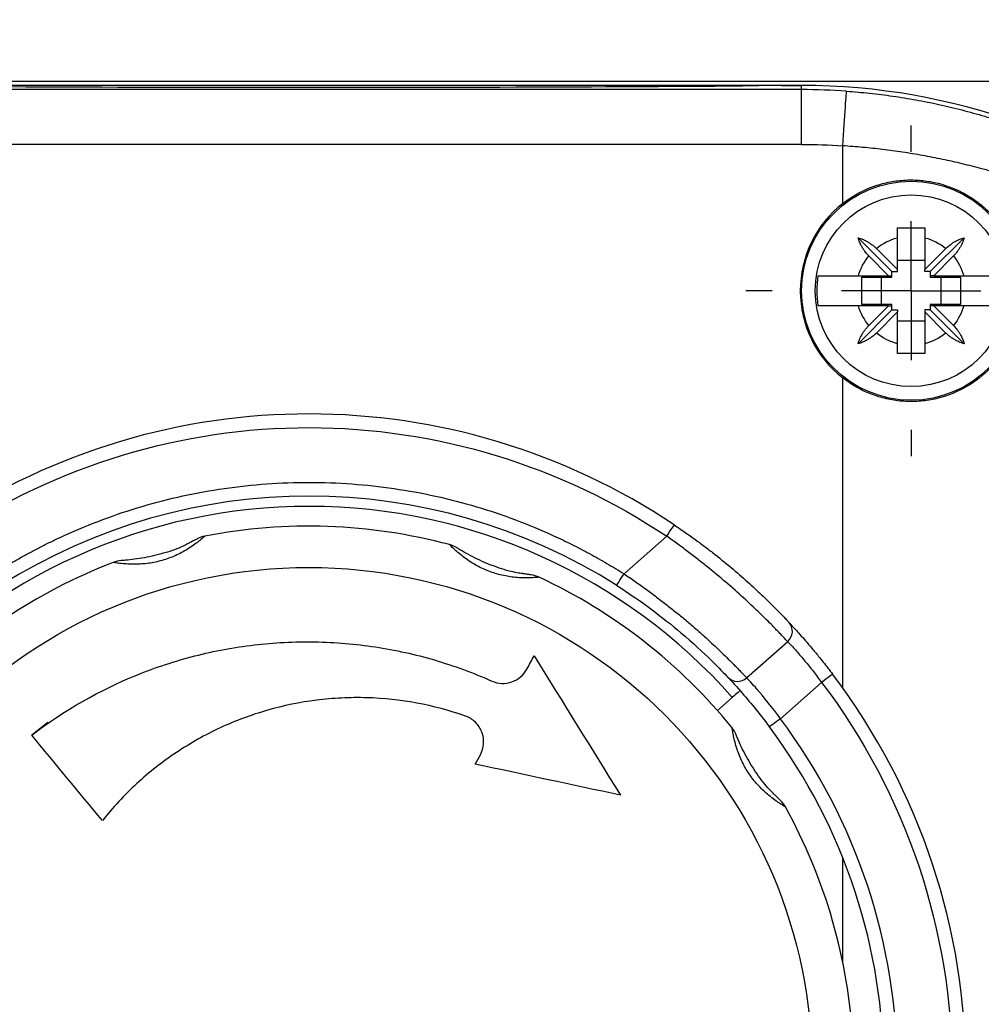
# Model space of a CAD drawing. Header units: millimetres. Extents: x 13 to 546, y 13 to 419.
# Tile 6 of 19: x 68 to 103, y 166 to 202. Entities that reach past the tile are written whole.
import ezdxf

# ---------------------------------------------------------------- set-up
doc = ezdxf.new("R2010")
doc.units = ezdxf.units.MM
doc.header["$LTSCALE"] = 2
doc.linetypes.add('SLD-Center', pattern=[19.05, 15.24, -1.27, 1.27, -1.27])
doc.linetypes.add('SLD-Solid', pattern=[0])
doc.layers.add('CENTER', color=40, linetype='SLD-Center')
doc.layers.add('DIMENSIONS', color=140, linetype='SLD-Solid', lineweight=25)
doc.styles.add('SLDTEXTSTYLE0', font='TXT', dxfattribs={"width": 0.7})
doc.dimstyles.new('SLDDIMSTYLE0', dxfattribs={"dimtxt": 4.316016, "dimasz": 6.604, "dimexe": 0, "dimexo": 0.0625, "dimgap": 1.079004, "dimtad": 0, "dimtih": 1, "dimtoh": 1, "dimrnd": 1e-09, "dimzin": 4, "dimdsep": 46, "dimtxsty": 'SLDTEXTSTYLE0', "dimsah": 1, "dimcen": 0.09, "dimadec": 0, "dimazin": 1, "dimtfac": 1, "dimtofl": 0, "dimtmove": 0, "dimatfit": 3, "dimfxl": 0, "dimfrac": 2, "dimtolj": 1, "dimtzin": 12, "dimarcsym": 0})

# ---------------------------------------------------------------- blocks, each defined once
blk = doc.blocks.new('_D')
at = {"layer": 'DIMENSIONS'}
for p, q in [((37.174, 197.983), (37.174, 228.916)), ((120.174, 197.983), (120.174, 228.916)), ((37.174, 222.566), (63.688, 222.566)), ((69.536, 222.566), (68.086, 222.566)), ((68.086, 222.566), (68.086, 215.706)), ((82.361, 222.566), (83.81, 222.566)), ((83.81, 222.566), (83.81, 215.706)), ((120.174, 222.566), (88.209, 222.566)), ((68.086, 215.706), (69.536, 215.706)), ((83.81, 215.706), (82.361, 215.706))]:
    blk.add_line(p, q, dxfattribs=at)
for points in [[(37.174, 222.566), (43.778, 221.55), (43.778, 223.582)], [(120.174, 222.566), (113.57, 223.582), (113.57, 221.55)]]:
    blk.add_solid(points, dxfattribs=at)
at = {"layer": 'DIMENSIONS', "char_height": 4.2333, "attachment_point": 1, "style": 'SLDTEXTSTYLE0'}
for s, insert in [('83.0', (69.536, 228.989)), ('3.27', (69.536, 221.163))]:
    blk.add_mtext(s, dxfattribs=dict(at, insert=insert))
blk = doc.blocks.new('SW_CENTERMARKSYMBOL_6')
at = {"layer": 'CENTER', "color": 0}
for p, q in [((0, 5.08), (0, 6.04)), ((0, 0), (0, 2.54)), ((-5.08, 0), (-6.04, 0)), ((0, 0), (-2.54, 0)), ((0, 0), (0, -2.54)), ((0, 0), (2.54, 0)), ((5.08, 0), (6.04, 0)), ((0, -5.08), (0, -6.04))]:
    blk.add_line(p, q, dxfattribs=at)

msp = doc.modelspace()

# ---------------------------------------------------------------- linework, layer by layer
for p, q in [((89.674, 199.644), (89.674, 199.641)), ((115.974, 199.644), (89.674, 199.644)), ((96.674, 199.345), (60.674, 199.345)), ((95.112, 199.496), (62.235, 199.496)), ((89.674, 199.641), (67.674, 199.641)), ((95.934, 199.496), (95.112, 199.496)), ((95.112, 199.496), (95.112, 199.493)), ((95.934, 199.496), (96.674, 199.496)), ((96.674, 199.496), (95.934, 199.496)), ((96.674, 199.345), (96.674, 199.496)), ((96.674, 197.345), (96.674, 199.345)), ((96.674, 197.345), (60.674, 197.345)), ((98.174, 195.182), (98.174, 197.292)), ((99.974, 192.696), (98.737, 193.933)), ((100.174, 192.771), (100.174, 193.933)), ((101.174, 193.933), (101.174, 192.771)), ((101.374, 192.696), (102.61, 193.933)), ((99.404, 193.541), (100.174, 192.771)), ((101.174, 192.771), (101.944, 193.541)), ((99.849, 192.546), (99.129, 193.266)), ((102.219, 193.266), (101.499, 192.546)), ((101.174, 193.096), (100.174, 193.096)), ((98.751, 192.546), (99.849, 192.546)), ((98.874, 192.496), (99.974, 192.496)), ((98.874, 191.496), (98.874, 192.496)), ((99.574, 192.496), (99.574, 191.496)), ((99.849, 192.546), (99.974, 192.546)), ((99.974, 192.696), (100.174, 192.696)), ((99.974, 192.546), (99.974, 192.696)), ((99.974, 192.496), (99.974, 192.546)), ((100.174, 192.696), (100.174, 192.771)), ((101.174, 192.696), (101.174, 192.771)), ((101.374, 192.696), (101.174, 192.696)), ((101.374, 192.696), (101.374, 192.546)), ((101.499, 192.546), (101.374, 192.546)), ((101.374, 192.546), (101.374, 192.496)), ((101.374, 192.496), (102.473, 192.496)), ((101.499, 192.546), (102.597, 192.546)), ((101.774, 191.496), (101.774, 192.496)), ((102.473, 192.496), (102.473, 191.496)), ((99.849, 191.446), (98.751, 191.446)), ((99.974, 191.496), (98.874, 191.496)), ((99.129, 190.726), (99.849, 191.446)), ((99.849, 191.446), (99.974, 191.446)), ((99.974, 191.446), (99.974, 191.496)), ((99.974, 191.296), (99.974, 191.446)), ((102.473, 191.496), (101.374, 191.496)), ((101.374, 191.496), (101.374, 191.446)), ((101.499, 191.446), (101.374, 191.446)), ((101.374, 191.446), (101.374, 191.296)), ((101.499, 191.446), (102.219, 190.726)), ((102.597, 191.446), (101.499, 191.446)), ((99.974, 191.296), (98.737, 190.06)), ((100.174, 191.221), (99.404, 190.451)), ((99.974, 191.296), (100.174, 191.296)), ((100.174, 191.296), (100.174, 191.221)), ((100.174, 190.06), (100.174, 191.221)), ((101.174, 191.296), (101.174, 191.221)), ((101.374, 191.296), (101.174, 191.296)), ((101.944, 190.451), (101.174, 191.221)), ((101.174, 191.221), (101.174, 190.06)), ((101.374, 191.296), (102.61, 190.06)), ((100.174, 190.896), (101.174, 190.896)), ((98.174, 177.487), (98.174, 188.811)), ((90.189, 181.652), (91.746, 183.025)), ((94.665, 177.853), (96.165, 179.177)), ((95.9, 176.361), (97.405, 177.688)), ((93.599, 176.659), (94.142, 177.138)), ((69.147, 176.226), (68.56, 175.765)), ((98.174, 167.466), (98.174, 171.291))]:
    msp.add_line(p, q)
for centre, radius in [((100.674, 191.996), 4), ((100.674, 191.996), 3.5), ((78.674, 163.496), 18.39)]:
    msp.add_circle(centre, radius)
for centre, radius, start, end in [((96.674, 175.996), 23.5, 11.6872, 90), ((96.674, 175.996), 23.5, 11.6872, 90), ((96.674, 175.996), 23.349, 85.971, 90), ((100.674, 191.996), 4.049, 128.1242, 231.8758), ((78.674, 163.496), 24, 56.2021, 123.7075), ((78.674, 163.496), 21, 57.6143, 122.2953), ((78.674, 163.496), 20.624, 41.4096, 138.5), ((78.674, 163.496), 19.9, 75.0261, 100.9829), ((78.674, 163.496), 19.9, 111.0261, 136.9829), ((78.674, 163.496), 19.9, 39.0261, 64.9829), ((78.674, 163.496), 24, 322.8512, 37.1488), ((78.674, 163.496), 21, 323.2484, 36.7516), ((78.674, 163.496), 19.9, 3.0261, 28.9829)]:
    msp.add_arc(centre, radius, start, end)
for centre, major_axis, start_param, end_param in [((78.674, 199.536), (18, 0), 3.561206, 5.863572), ((95.934, 199.491), (0.9, 0), 1.570796, 2.72198)]:
    msp.add_ellipse(centre, major_axis=major_axis, ratio=0.005818, start_param=start_param, end_param=end_param)
for points, knots in [([(98.174, 197.292), (98.211, 197.819), (98.246, 198.325), (98.299, 199.073), (98.314, 199.284), (98.314, 199.287)], [0, 0, 0, 0, 0.5, 0.5, 1, 1, 1, 1]), ([(98.314, 199.287), (98.455, 199.277), (98.737, 199.255), (99.159, 199.214), (99.582, 199.165), (100.004, 199.108), (100.426, 199.043), (100.848, 198.971), (101.269, 198.891), (101.69, 198.803), (102.11, 198.707), (102.529, 198.603), (102.946, 198.491), (103.363, 198.371), (103.778, 198.243), (104.191, 198.108), (104.603, 197.964), (105.013, 197.813), (105.42, 197.653), (105.826, 197.486), (106.523, 197.183), (107.501, 196.711), (108.731, 196.024), (109.933, 195.254), (111.397, 194.185), (113.07, 192.728), (114.682, 190.979), (116.028, 189.196), (117.084, 187.509), (118.002, 185.722), (118.616, 184.235), (119.044, 182.98), (119.351, 181.94), (119.597, 180.922), (119.75, 180.135), (119.845, 179.579), (119.916, 179.108), (119.982, 178.581), (120.033, 178.091), (120.072, 177.63), (120.097, 177.228), (120.112, 176.911), (120.121, 176.665), (120.127, 176.432), (120.131, 176.21), (120.131, 176.066), (120.131, 175.996)], [0, 0, 0, 0, 0.010436, 0.020898, 0.031388, 0.041909, 0.052465, 0.063059, 0.073695, 0.084374, 0.095101, 0.105879, 0.116709, 0.127596, 0.138542, 0.149551, 0.160624, 0.171764, 0.182975, 0.194259, 0.205619, 0.241895, 0.27925, 0.317752, 0.357465, 0.428747, 0.505272, 0.565071, 0.629207, 0.687736, 0.752687, 0.781669, 0.814436, 0.856638, 0.882267, 0.891316, 0.910789, 0.927479, 0.941389, 0.956635, 0.969472, 0.976683, 0.983285, 0.989326, 0.99487, 1, 1, 1, 1]), ([(120.127, 175.996), (120.127, 176.027), (120.127, 176.088), (120.126, 176.181), (120.125, 176.276), (120.123, 176.373), (120.121, 176.472), (120.116, 176.625), (120.108, 176.837), (120.09, 177.161), (120.061, 177.568), (120.013, 178.056), (119.946, 178.593), (119.855, 179.183), (119.726, 179.874), (119.546, 180.663), (119.234, 181.8), (118.735, 183.229), (117.987, 184.879), (117.066, 186.512), (115.996, 188.067), (114.725, 189.595), (113.299, 191.024), (111.654, 192.397), (109.849, 193.639), (107.816, 194.77), (105.632, 195.724), (103.82, 196.311), (102.544, 196.636), (101.82, 196.799), (101.093, 196.94), (100.365, 197.061), (99.635, 197.16), (98.905, 197.239), (98.417, 197.275), (98.174, 197.292)], [0, 0, 0, 0, 0.002241, 0.00455, 0.00694, 0.009424, 0.012013, 0.014719, 0.021703, 0.029716, 0.043526, 0.060125, 0.077991, 0.098437, 0.121467, 0.151124, 0.182975, 0.244567, 0.308242, 0.368255, 0.432194, 0.492519, 0.556774, 0.617593, 0.682319, 0.743825, 0.808862, 0.871278, 0.89005, 0.908671, 0.927155, 0.945516, 0.963768, 0.981924, 1, 1, 1, 1]), ([(98.174, 195.182), (98.475, 195.419), (98.803, 195.608), (99.332, 195.822), (99.515, 195.881), (99.882, 195.972), (100.068, 196.004), (100.443, 196.043), (100.634, 196.049), (101.013, 196.035), (101.199, 196.015), (101.752, 195.916), (102.115, 195.797), (102.617, 195.551), (102.779, 195.458), (103.088, 195.249), (103.238, 195.132), (103.655, 194.757), (103.895, 194.472), (104.299, 193.83), (104.452, 193.487), (104.61, 192.942), (104.651, 192.753), (104.704, 192.378), (104.717, 192.189), (104.718, 191.811), (104.704, 191.62), (104.651, 191.242), (104.611, 191.057), (104.455, 190.513), (104.298, 190.162), (103.999, 189.686), (103.889, 189.535), (103.648, 189.247), (103.516, 189.111), (103.099, 188.736), (102.789, 188.526), (102.113, 188.195), (101.759, 188.079), (101.203, 187.978), (101.013, 187.958), (100.637, 187.943), (100.449, 187.949), (100.074, 187.988), (99.885, 188.02), (99.516, 188.112), (99.336, 188.17), (98.81, 188.381), (98.476, 188.574), (98.174, 188.811)], [0, 0, 0, 0, 0.0625, 0.0625, 0.09375, 0.09375, 0.125, 0.125, 0.15625, 0.15625, 0.1875, 0.1875, 0.25, 0.25, 0.28125, 0.28125, 0.3125, 0.3125, 0.375, 0.375, 0.4375, 0.4375, 0.46875, 0.46875, 0.5, 0.5, 0.53125, 0.53125, 0.5625, 0.5625, 0.625, 0.625, 0.65625, 0.65625, 0.6875, 0.6875, 0.75, 0.75, 0.8125, 0.8125, 0.84375, 0.84375, 0.875, 0.875, 0.90625, 0.90625, 0.9375, 0.9375, 1, 1, 1, 1]), ([(100.174, 194.29), (100.258, 194.291), (100.424, 194.294), (100.674, 194.294), (100.923, 194.294), (101.09, 194.291), (101.174, 194.29)], [0, 0, 0, 0, 0.2526, 0.5, 0.7474, 1, 1, 1, 1]), ([(100.174, 193.933), (100.174, 193.971), (100.174, 194.05), (100.174, 194.169), (100.174, 194.249), (100.174, 194.29)], [0, 0, 0, 0, 0.320324, 0.653671, 1, 1, 1, 1]), ([(101.174, 194.29), (101.174, 194.249), (101.174, 194.169), (101.174, 194.05), (101.174, 193.971), (101.174, 193.933)], [0, 0, 0, 0, 0.346329, 0.679676, 1, 1, 1, 1]), ([(98.737, 193.933), (98.77, 193.923), (98.835, 193.904), (98.929, 193.866), (99.023, 193.821), (99.12, 193.766), (99.222, 193.697), (99.318, 193.623), (99.377, 193.567), (99.404, 193.541)], [0, 0, 0, 0, 0.1413548, 0.2750376, 0.4014107, 0.5489222, 0.7007136, 0.8617294, 1, 1, 1, 1]), ([(99.129, 193.266), (99.113, 193.283), (99.079, 193.318), (99.029, 193.377), (98.972, 193.45), (98.913, 193.536), (98.848, 193.646), (98.785, 193.779), (98.754, 193.88), (98.737, 193.933)], [0, 0, 0, 0, 0.085588, 0.18042, 0.284735, 0.429237, 0.571638, 0.773114, 1, 1, 1, 1]), ([(101.944, 193.541), (101.96, 193.557), (101.995, 193.591), (102.054, 193.641), (102.127, 193.698), (102.213, 193.757), (102.323, 193.822), (102.456, 193.885), (102.557, 193.916), (102.61, 193.933)], [0, 0, 0, 0, 0.085588, 0.18042, 0.284735, 0.429237, 0.571638, 0.773114, 1, 1, 1, 1]), ([(102.61, 193.933), (102.6, 193.9), (102.581, 193.835), (102.543, 193.741), (102.499, 193.647), (102.444, 193.55), (102.375, 193.449), (102.3, 193.352), (102.245, 193.294), (102.219, 193.266)], [0, 0, 0, 0, 0.141355, 0.275038, 0.401411, 0.548922, 0.700714, 0.861729, 1, 1, 1, 1]), ([(97.272, 192.546), (97.263, 192.486), (97.246, 192.364), (97.231, 192.18), (97.229, 192.058), (97.228, 191.996)], [0, 0, 0, 0, 0.333492, 0.666508, 1, 1, 1, 1]), ([(97.272, 192.546), (97.284, 192.546), (97.308, 192.546), (97.354, 192.546), (97.408, 192.546), (97.468, 192.546), (97.534, 192.546), (97.605, 192.546), (97.681, 192.546), (97.759, 192.546), (97.841, 192.547), (97.924, 192.547), (98.009, 192.547), (98.094, 192.547), (98.18, 192.547), (98.265, 192.547), (98.35, 192.547), (98.433, 192.547), (98.515, 192.547), (98.596, 192.546), (98.674, 192.546), (98.726, 192.546), (98.751, 192.546)], [0, 0, 0, 0, 0.061655, 0.122057, 0.181214, 0.239135, 0.295825, 0.35129, 0.405533, 0.458559, 0.51037, 0.560966, 0.610348, 0.658516, 0.70547, 0.751207, 0.795727, 0.839027, 0.881106, 0.921962, 0.961594, 1, 1, 1, 1]), ([(102.597, 192.546), (102.639, 192.546), (102.727, 192.546), (102.861, 192.547), (102.999, 192.547), (103.141, 192.547), (103.284, 192.547), (103.426, 192.547), (103.564, 192.546), (103.695, 192.546), (103.816, 192.546), (103.923, 192.546), (104.014, 192.546), (104.055, 192.546), (104.075, 192.546)], [0, 0, 0, 0, 0.064702, 0.132805, 0.204302, 0.279185, 0.357446, 0.439078, 0.52408, 0.612455, 0.704212, 0.79937, 0.897955, 1, 1, 1, 1]), ([(97.228, 191.996), (97.229, 191.935), (97.231, 191.812), (97.246, 191.629), (97.263, 191.507), (97.272, 191.446)], [0, 0, 0, 0, 0.333492, 0.666508, 1, 1, 1, 1]), ([(98.751, 191.446), (98.708, 191.446), (98.621, 191.446), (98.487, 191.446), (98.348, 191.446), (98.206, 191.446), (98.064, 191.446), (97.922, 191.446), (97.784, 191.446), (97.653, 191.446), (97.531, 191.446), (97.425, 191.446), (97.334, 191.446), (97.293, 191.446), (97.272, 191.446)], [0, 0, 0, 0, 0.064702, 0.132805, 0.204302, 0.279185, 0.357446, 0.439078, 0.52408, 0.612455, 0.704212, 0.79937, 0.897955, 1, 1, 1, 1]), ([(104.075, 191.446), (104.063, 191.446), (104.04, 191.446), (103.993, 191.446), (103.94, 191.446), (103.879, 191.446), (103.813, 191.446), (103.742, 191.446), (103.667, 191.446), (103.588, 191.446), (103.507, 191.446), (103.424, 191.446), (103.339, 191.446), (103.253, 191.446), (103.168, 191.446), (103.082, 191.446), (102.998, 191.446), (102.914, 191.446), (102.832, 191.446), (102.752, 191.446), (102.673, 191.446), (102.622, 191.446), (102.597, 191.446)], [0, 0, 0, 0, 0.061655, 0.122057, 0.181214, 0.239135, 0.295825, 0.35129, 0.405533, 0.458559, 0.51037, 0.560966, 0.610348, 0.658516, 0.70547, 0.751207, 0.795727, 0.839027, 0.881106, 0.921962, 0.961594, 1, 1, 1, 1]), ([(98.737, 190.06), (98.747, 190.093), (98.766, 190.157), (98.804, 190.251), (98.849, 190.346), (98.904, 190.443), (98.973, 190.544), (99.047, 190.64), (99.103, 190.699), (99.129, 190.726)], [0, 0, 0, 0, 0.141355, 0.275038, 0.401411, 0.548922, 0.700714, 0.861729, 1, 1, 1, 1]), ([(102.219, 190.726), (102.235, 190.71), (102.269, 190.675), (102.319, 190.616), (102.375, 190.543), (102.434, 190.457), (102.499, 190.347), (102.562, 190.214), (102.594, 190.113), (102.61, 190.06)], [0, 0, 0, 0, 0.085588, 0.18042, 0.284735, 0.429237, 0.571638, 0.773114, 1, 1, 1, 1]), ([(99.404, 190.451), (99.387, 190.435), (99.352, 190.401), (99.293, 190.351), (99.22, 190.295), (99.134, 190.236), (99.024, 190.171), (98.891, 190.108), (98.79, 190.076), (98.737, 190.06)], [0, 0, 0, 0, 0.085588, 0.18042, 0.284735, 0.429237, 0.571638, 0.773114, 1, 1, 1, 1]), ([(102.61, 190.06), (102.577, 190.07), (102.513, 190.089), (102.419, 190.127), (102.324, 190.171), (102.227, 190.227), (102.126, 190.295), (102.03, 190.37), (101.971, 190.426), (101.944, 190.451)], [0, 0, 0, 0, 0.141355, 0.275038, 0.401411, 0.548922, 0.700714, 0.861729, 1, 1, 1, 1]), ([(100.174, 189.703), (100.174, 189.744), (100.174, 189.824), (100.174, 189.943), (100.174, 190.021), (100.174, 190.06)], [0, 0, 0, 0, 0.346329, 0.679676, 1, 1, 1, 1]), ([(101.174, 190.06), (101.174, 190.021), (101.174, 189.943), (101.174, 189.824), (101.174, 189.744), (101.174, 189.703)], [0, 0, 0, 0, 0.320324, 0.653671, 1, 1, 1, 1]), ([(101.174, 189.703), (101.09, 189.702), (100.923, 189.699), (100.674, 189.698), (100.424, 189.699), (100.258, 189.702), (100.174, 189.703)], [0, 0, 0, 0, 0.2526, 0.5, 0.7474, 1, 1, 1, 1]), ([(65.632, 183.046), (69.499, 185.625), (74.044, 187), (83.34, 186.993), (87.883, 185.611), (91.746, 183.025)], [0, 0, 0, 0, 0.5, 0.5, 1, 1, 1, 1]), ([(67.187, 181.67), (67.305, 181.744), (67.542, 181.892), (67.902, 182.105), (68.266, 182.311), (68.633, 182.509), (69.005, 182.701), (69.38, 182.886), (70.088, 183.217), (71.147, 183.655), (72.589, 184.136), (74.071, 184.517), (76.102, 184.886), (78.691, 185.072), (81.279, 184.882), (83.309, 184.51), (84.791, 184.126), (86.232, 183.643), (87.386, 183.163), (88.28, 182.736), (88.929, 182.397), (89.567, 182.038), (89.982, 181.781), (90.189, 181.652)], [0, 0, 0, 0, 0.017251, 0.034487, 0.051713, 0.068938, 0.086166, 0.103405, 0.120662, 0.182808, 0.244976, 0.308411, 0.371867, 0.500002, 0.628137, 0.691571, 0.755027, 0.817174, 0.879342, 0.90952, 0.939666, 0.969814, 1, 1, 1, 1]), ([(92.024, 183.44), (92.089, 183.397), (92.219, 183.309), (92.412, 183.176), (92.602, 183.042), (92.789, 182.907), (92.973, 182.772), (93.155, 182.636), (93.334, 182.499), (93.685, 182.226), (94.186, 181.816), (94.778, 181.296), (95.287, 180.821), (95.632, 180.481), (95.859, 180.25), (96.004, 180.1), (96.124, 179.974), (96.182, 179.912), (96.211, 179.881)], [0, 0, 0, 0, 0.031894, 0.063582, 0.095112, 0.126532, 0.15789, 0.189235, 0.220616, 0.252083, 0.377742, 0.502957, 0.627378, 0.752099, 0.814771, 0.876682, 0.938276, 1, 1, 1, 1]), ([(74.882, 183.032), (74.882, 183.031), (74.881, 183.03), (74.871, 183.022), (74.856, 183.009), (74.835, 182.991), (74.799, 182.961), (74.741, 182.911), (74.63, 182.822), (74.469, 182.7), (74.193, 182.516), (73.812, 182.312), (73.329, 182.132), (72.91, 182.044), (72.577, 182.012), (72.315, 182.003), (72.061, 182.01), (71.859, 182.027), (71.718, 182.043), (71.632, 182.056), (71.575, 182.065), (71.54, 182.07), (71.536, 182.071), (71.534, 182.071)], [0, 0, 0, 0, 0.0178538, 0.0358203, 0.0540054, 0.0725109, 0.0914327, 0.1292426, 0.167314, 0.2289335, 0.2908356, 0.3981158, 0.4998481, 0.6015375, 0.6553754, 0.7093411, 0.7714051, 0.8326957, 0.8707386, 0.9085575, 0.9398162, 0.970141, 1, 1, 1, 1]), ([(74.394, 182.825), (74.384, 182.82), (74.362, 182.808), (74.281, 182.764), (74.121, 182.681), (73.846, 182.558), (73.381, 182.4), (72.884, 182.278), (72.39, 182.192), (72.169, 182.167), (72.057, 182.155)], [0, 0, 0, 0, 0.032029, 0.070086, 0.163766, 0.280207, 0.418393, 0.705719, 0.852001, 1, 1, 1, 1]), ([(74.6, 182.931), (74.596, 182.929), (74.589, 182.925), (74.523, 182.89), (74.444, 182.85), (74.393, 182.824)], [0, 0, 0, 0, 0.2456666, 0.5141264, 1, 1, 1, 1]), ([(96.165, 179.177), (96.152, 179.192), (96.124, 179.221), (96.076, 179.272), (96.025, 179.326), (95.971, 179.384), (95.914, 179.444), (95.855, 179.506), (95.794, 179.569), (95.733, 179.632), (95.671, 179.696), (95.497, 179.873), (95.178, 180.191), (94.634, 180.706), (94.014, 181.261), (93.429, 181.753), (92.938, 182.144), (92.553, 182.439), (92.156, 182.735), (91.883, 182.928), (91.746, 183.025)], [0, 0, 0, 0, 0.029511, 0.058031, 0.08556, 0.1121, 0.137649, 0.162208, 0.185777, 0.208356, 0.229945, 0.250545, 0.380995, 0.500641, 0.628517, 0.750533, 0.812087, 0.874166, 0.936796, 1, 1, 1, 1]), ([(87.089, 181.529), (87.088, 181.529), (87.087, 181.529), (87.075, 181.528), (87.055, 181.527), (87.027, 181.524), (86.98, 181.521), (86.903, 181.515), (86.761, 181.508), (86.559, 181.504), (86.228, 181.517), (85.8, 181.576), (85.304, 181.715), (84.913, 181.89), (84.624, 182.06), (84.408, 182.206), (84.205, 182.361), (84.053, 182.494), (83.948, 182.59), (83.886, 182.651), (83.845, 182.692), (83.82, 182.716), (83.817, 182.719), (83.815, 182.721)], [0, 0, 0, 0, 0.017854, 0.03582, 0.054005, 0.072511, 0.091433, 0.129243, 0.167314, 0.228933, 0.290835, 0.398116, 0.499848, 0.601538, 0.655375, 0.709341, 0.771405, 0.832696, 0.870739, 0.908558, 0.939816, 0.970141, 1, 1, 1, 1]), ([(84.289, 182.48), (84.24, 182.509), (84.164, 182.555), (84.101, 182.594), (84.094, 182.598), (84.091, 182.6)], [0, 0, 0, 0, 0.485872, 0.753998, 1, 1, 1, 1]), ([(86.572, 181.649), (86.561, 181.651), (86.537, 181.654), (86.445, 181.666), (86.267, 181.693), (85.972, 181.756), (85.503, 181.901), (85.029, 182.094), (84.58, 182.315), (84.386, 182.425), (84.288, 182.48)], [0, 0, 0, 0, 0.0320293, 0.0700873, 0.1637678, 0.2802096, 0.4183946, 0.7057192, 0.8520011, 1, 1, 1, 1]), ([(72.059, 182.155), (72.002, 182.15), (71.913, 182.142), (71.839, 182.137), (71.831, 182.136), (71.827, 182.136)], [0, 0, 0, 0, 0.485873, 0.753999, 1, 1, 1, 1]), ([(86.801, 181.614), (86.797, 181.615), (86.789, 181.616), (86.715, 181.626), (86.628, 181.64), (86.571, 181.649)], [0, 0, 0, 0, 0.245669, 0.514132, 1, 1, 1, 1]), ([(89.922, 181.23), (89.922, 181.23), (89.95, 181.275), (90.05, 181.433), (90.118, 181.54), (90.189, 181.652)], [0, 0, 0, 0, 0.5, 0.5, 1, 1, 1, 1]), ([(90.189, 181.652), (90.257, 181.607), (90.393, 181.516), (90.594, 181.377), (90.793, 181.236), (90.991, 181.094), (91.187, 180.95), (91.38, 180.806), (91.571, 180.66), (91.758, 180.514), (91.943, 180.369), (92.124, 180.223), (92.301, 180.078), (92.474, 179.934), (92.642, 179.791), (92.806, 179.65), (92.965, 179.51), (93.258, 179.248), (93.669, 178.866), (94.017, 178.524), (94.234, 178.305), (94.357, 178.178), (94.473, 178.056), (94.581, 177.943), (94.636, 177.884), (94.665, 177.853)], [0, 0, 0, 0, 0.030643, 0.061345, 0.09211, 0.122941, 0.153843, 0.184819, 0.215871, 0.247005, 0.278223, 0.309529, 0.340926, 0.372418, 0.404008, 0.435699, 0.467495, 0.499399, 0.618583, 0.749351, 0.79152, 0.837668, 0.887797, 0.941908, 1, 1, 1, 1]), ([(89.922, 181.23), (90.785, 180.683), (92.701, 179.232), (93.747, 178.122), (93.98, 177.874)], [0, 0, 0, 0, 0.3139226, 0.732486, 0.732486, 0.732486, 0.732486]), ([(96.211, 179.881), (96.219, 179.872), (96.236, 179.854), (96.268, 179.82), (96.304, 179.781), (96.345, 179.736), (96.39, 179.686), (96.474, 179.595), (96.609, 179.444), (96.815, 179.21), (97.045, 178.941), (97.265, 178.675), (97.463, 178.429), (97.634, 178.211), (97.747, 178.064), (97.803, 177.99)], [0, 0, 0, 0, 0.041273, 0.082409, 0.123536, 0.164785, 0.206285, 0.248162, 0.372917, 0.497239, 0.622048, 0.748029, 0.832811, 0.916471, 1, 1, 1, 1]), ([(68.559, 175.764), (69.744, 176.671), (71.023, 177.401), (73.079, 178.235), (73.791, 178.47), (75.225, 178.837), (75.948, 178.971), (77.41, 179.144), (78.148, 179.182), (79.64, 179.157), (80.378, 179.094), (81.834, 178.872), (82.553, 178.714), (83.971, 178.299), (84.674, 178.041), (85.355, 177.738)], [0, 0, 0, 0, 0.25, 0.25, 0.375, 0.375, 0.5, 0.5, 0.625, 0.625, 0.75, 0.75, 0.875, 0.875, 1, 1, 1, 1]), ([(96.165, 179.177), (96.174, 179.168), (96.19, 179.151), (96.221, 179.117), (96.258, 179.078), (96.3, 179.033), (96.37, 178.958), (96.479, 178.837), (96.632, 178.662), (96.791, 178.474), (96.948, 178.283), (97.104, 178.086), (97.257, 177.888), (97.356, 177.754), (97.405, 177.688)], [0, 0, 0, 0, 0.050041, 0.1000825, 0.1501246, 0.2001673, 0.2502108, 0.37409, 0.4998852, 0.6069847, 0.7105214, 0.8105184, 0.9070017, 1, 1, 1, 1]), ([(85.355, 177.738), (85.472, 177.686), (85.595, 177.657), (85.846, 177.647), (85.972, 177.665), (86.324, 177.787), (86.523, 177.956), (86.641, 178.174)], [0, 0, 0, 0, 0.25, 0.25, 0.5, 0.5, 1, 1, 1, 1]), ([(93.98, 177.874), (94.059, 177.79), (94.45, 177.375), (95.133, 176.553), (95.5, 176.062)], [0, 0, 0, 0, 0.1413045, 0.3297104, 0.3297104, 0.3297104, 0.3297104]), ([(95.9, 176.361), (95.607, 176.77), (95.053, 177.448), (94.73, 177.785), (94.665, 177.853)], [0, 0, 0, 0, 0.188406, 0.3297104, 0.3297104, 0.3297104, 0.3297104]), ([(97.803, 177.99), (97.803, 177.99), (97.761, 177.958), (97.612, 177.845), (97.511, 177.768), (97.405, 177.688)], [0, 0, 0, 0, 0.5, 0.5, 1, 1, 1, 1]), ([(94.424, 177.387), (94.424, 177.387), (94.4, 177.365), (94.305, 177.282), (94.234, 177.219), (94.142, 177.138)], [0, 0, 0, 0, 0.5, 0.5, 1, 1, 1, 1]), ([(97.405, 177.688), (100.499, 173.604), (102.174, 168.62), (102.174, 158.373), (100.499, 153.389), (97.405, 149.305)], [0, 0, 0, 0, 0.5, 0.5, 1, 1, 1, 1]), ([(84.392, 176.46), (83.225, 176.87), (82.026, 177.091), (80.487, 177.136), (80.177, 177.133), (79.563, 177.103), (79.259, 177.076), (78.35, 176.962), (77.753, 176.839), (76.868, 176.585), (76.574, 176.488), (75.997, 176.272), (75.714, 176.154), (74.883, 175.768), (74.351, 175.469), (73.333, 174.79), (72.845, 174.406), (71.939, 173.573), (71.52, 173.123), (71.135, 172.64)], [0, 0, 0, 0, 0.25, 0.25, 0.3125, 0.3125, 0.375, 0.375, 0.5, 0.5, 0.5625, 0.5625, 0.625, 0.625, 0.75, 0.75, 0.875, 0.875, 1, 1, 1, 1]), ([(84.94, 175.039), (85.009, 175.166), (85.049, 175.306), (85.068, 175.592), (85.047, 175.738), (84.945, 176.006), (84.863, 176.13), (84.656, 176.333), (84.531, 176.411), (84.392, 176.46)], [0, 0, 0, 0, 0.25, 0.25, 0.5, 0.5, 0.75, 0.75, 1, 1, 1, 1]), ([(95.9, 176.361), (95.794, 176.281), (95.692, 176.205), (95.542, 176.093), (95.5, 176.062), (95.5, 176.062)], [0, 0, 0, 0, 0.5, 0.5, 1, 1, 1, 1]), ([(95.9, 150.632), (98.675, 154.347), (100.174, 158.86), (100.174, 168.133), (98.675, 172.646), (95.9, 176.361)], [0, 0, 0, 0, 0.5, 0.5, 1, 1, 1, 1]), ([(96.082, 173.139), (96.081, 173.139), (96.08, 173.14), (96.069, 173.147), (96.052, 173.157), (96.028, 173.171), (95.988, 173.196), (95.923, 173.236), (95.804, 173.314), (95.638, 173.43), (95.378, 173.636), (95.066, 173.935), (94.746, 174.339), (94.533, 174.71), (94.399, 175.017), (94.31, 175.263), (94.237, 175.507), (94.192, 175.704), (94.164, 175.843), (94.149, 175.929), (94.14, 175.986), (94.134, 176.02), (94.134, 176.025), (94.133, 176.027)], [0, 0, 0, 0, 0.017865, 0.035843, 0.054038, 0.072553, 0.091483, 0.129227, 0.167329, 0.228851, 0.290861, 0.39818, 0.499889, 0.601545, 0.655408, 0.709323, 0.771483, 0.832682, 0.870779, 0.908612, 0.939906, 0.970212, 1, 1, 1, 1]), ([(94.375, 175.553), (94.352, 175.606), (94.317, 175.688), (94.29, 175.757), (94.287, 175.764), (94.285, 175.768)], [0, 0, 0, 0, 0.486271, 0.754461, 1, 1, 1, 1]), ([(95.734, 173.54), (95.726, 173.548), (95.708, 173.565), (95.641, 173.628), (95.512, 173.755), (95.31, 173.979), (95.016, 174.372), (94.747, 174.806), (94.513, 175.249), (94.421, 175.452), (94.375, 175.554)], [0, 0, 0, 0, 0.032023, 0.070084, 0.163819, 0.280341, 0.418543, 0.705788, 0.852026, 1, 1, 1, 1]), ([(95.898, 173.377), (95.895, 173.379), (95.889, 173.385), (95.836, 173.437), (95.773, 173.5), (95.733, 173.54)], [0, 0, 0, 0, 0.245899, 0.5143722, 1, 1, 1, 1])]:
    msp.add_open_spline(points, degree=3, knots=knots)
for points in [[(96.674, 197.345), (97.175, 197.345), (97.673, 197.328), (98.174, 197.292)], [(99.404, 193.541), (99.629, 193.726), (99.892, 193.86), (100.174, 193.933)], [(101.174, 193.933), (101.456, 193.86), (101.719, 193.726), (101.944, 193.541)], [(98.751, 192.546), (98.826, 192.81), (98.955, 193.055), (99.129, 193.266)], [(102.219, 193.266), (102.393, 193.055), (102.521, 192.81), (102.597, 192.546)], [(99.129, 190.726), (98.955, 190.938), (98.826, 191.183), (98.751, 191.446)], [(102.597, 191.446), (102.521, 191.183), (102.393, 190.938), (102.219, 190.726)], [(100.174, 190.06), (99.892, 190.133), (99.629, 190.266), (99.404, 190.451)], [(101.944, 190.451), (101.719, 190.266), (101.456, 190.133), (101.174, 190.06)], [(91.746, 183.025), (91.899, 183.254), (92.024, 183.44), (92.024, 183.44)], [(74.882, 183.032), (74.784, 183.013), (74.688, 182.979), (74.6, 182.931)], [(84.091, 182.6), (84.006, 182.654), (83.913, 182.695), (83.815, 182.721)], [(71.827, 182.136), (71.727, 182.129), (71.628, 182.107), (71.534, 182.071)], [(87.089, 181.529), (86.998, 181.572), (86.901, 181.6), (86.801, 181.614)], [(96.165, 179.177), (96.265, 179.265), (96.392, 179.522), (96.299, 179.787), (96.211, 179.881)], [(86.641, 178.174), (86.729, 178.335), (86.816, 178.496), (86.904, 178.657)], [(86.904, 178.657), (87.951, 176.966), (89.003, 175.27), (90.057, 173.569)], [(93.98, 177.874), (94.065, 177.783), (94.311, 177.674), (94.569, 177.768), (94.665, 177.853)], [(94.285, 175.768), (94.248, 175.861), (94.196, 175.949), (94.133, 176.027)], [(71.135, 172.64), (70.272, 173.687), (69.413, 174.728), (68.559, 175.764)], [(84.757, 174.702), (84.818, 174.814), (84.879, 174.927), (84.94, 175.039)], [(90.057, 173.569), (88.296, 173.945), (86.529, 174.323), (84.757, 174.702)], [(96.082, 173.139), (96.033, 173.227), (95.971, 173.307), (95.898, 173.377)]]:
    msp.add_open_spline(points, degree=3)

# ---------------------------------------------------------------- block references
at = {"layer": 'CENTER'}
msp.add_blockref('SW_CENTERMARKSYMBOL_6', (100.674, 191.996), dxfattribs=at)

# ---------------------------------------------------------------- dimensions: what is measured, and where the dimension line sits
at = {"layer": 'DIMENSIONS'}
dim = msp.add_linear_dim(base=(120.174, 222.566), p1=(37.174, 195.443), p2=(120.174, 195.443), dimstyle='SLDDIMSTYLE0', dxfattribs=at)
dim.commit()
dim.dimension.update_dxf_attribs({"geometry": '_D', "text_midpoint": (75.948, 222.566), "dimtype": 160})

doc.saveas('drawing.dxf')
